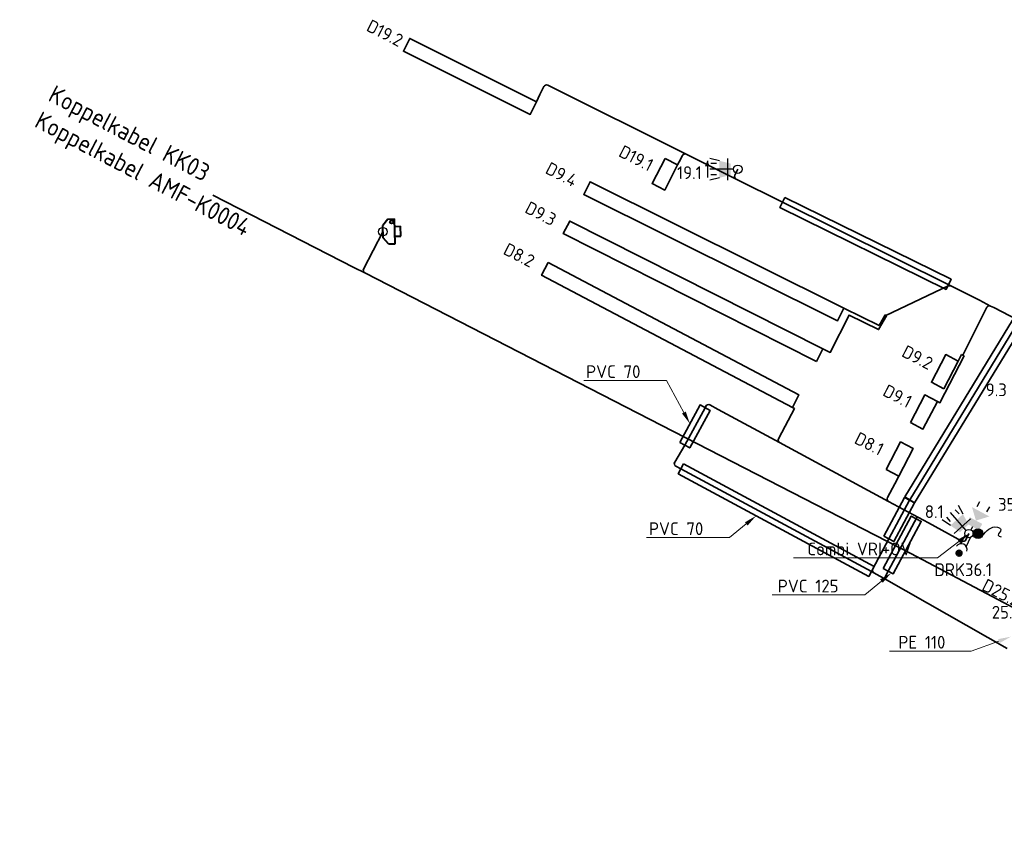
# Model space of a CAD drawing. Header units: metres. Extents: x 152437 to 154131, y 463655 to 464143.
# Tile 17 of 23: x 153765 to 153835, y 463803 to 463860. Entities that reach past the tile are written whole.
import ezdxf
from ezdxf import colors
from ezdxf.entities.mleader import LeaderData, LeaderLine
from ezdxf.math import Vec2, Vec3

# ---------------------------------------------------------------- set-up
doc = ezdxf.new("R2010")
doc.units = ezdxf.units.M
doc.header["$MEASUREMENT"] = 0
doc.layers.add('000 Tekst', color=7, linetype='Continuous')
for name, color, linetype, lineweight in [('N-OI-KL-VRI_KABEL_DETECTIE-G', 10, 'Continuous', 35), ('N-OI-KL-VRI_KABELGEUL-G', 20, 'Continuous', 35), ('N-OI-KL-VRI_KABELGEUL-T18', 7, 'Continuous', 18), ('N-OI-KL-VRI_LUS_DETECTIE-G', 10, 'Continuous', 35), ('N-OI-KL-VRI_LUS_DETECTIE-T18', 7, 'Continuous', 18), ('N-OI-KL-VRI_MANTELBUIS-G', 80, 'Continuous', 35), ('N-WE-VW-VRI_ARMATUUR-S', 160, 'Continuous', 25), ('N-WE-VW-VRI_ARMATUUR-T18', 7, 'Continuous', 18), ('N-WE-VW-VRI_MAST-S', 7, 'Continuous', 25), ('X-XX-AL-TEKENBLAD_VERKLARING-T18', 7, 'Continuous', 18)]:
    doc.layers.add(name, color=color, linetype=linetype, lineweight=lineweight)
doc.styles.add('ISO', font='isocp.shx')
doc.styles.add('NLCS-ISO-M500-T18', font='txt', dxfattribs={"height": 0.9})

# ---------------------------------------------------------------- blocks, each defined once
blk = doc.blocks.new('*U382')
blk.add_lwpolyline([(-0.353, 0.189), (1.628, 3.892), (2.333, 3.515), (0.353, -0.189)], close=True)
blk = doc.blocks.new('*U383')
blk.add_lwpolyline([(-0.353, 0.189), (1.108, 2.922), (1.814, 2.545), (0.353, -0.189)], close=True)
blk = doc.blocks.new('*U384')
blk.add_lwpolyline([(-0.342, 0.208), (7.264, 12.679), (7.947, 12.263), (0.342, -0.208)], close=True)
blk = doc.blocks.new('*U389')
blk.add_lwpolyline([(0.19, 0.352), (13.623, -6.881), (13.244, -7.585), (-0.19, -0.352)], close=True)
blk = doc.blocks.new('*U390')
blk.add_lwpolyline([(-0.352, 0.191), (1.085, 2.84), (1.789, 2.459), (0.352, -0.191)], close=True)
blk = doc.blocks.new('*U391')
blk.add_lwpolyline([(0.177, 0.359), (11.897, -5.412), (11.543, -6.13), (-0.177, -0.359)], close=True)
blk = doc.blocks.new('*U349')
for p, q in [((-0.278, -0.112), (-0.562, -0.715)), ((0.091, -0.286), (-0.198, -0.899))]:
    blk.add_line(p, q)
at = {"const_width": 0.259}
blk.add_lwpolyline([(-0.608, -1.28, 1.135207), (-0.752, -1.498, 0.843915)], format="xyb", close=True, dxfattribs=at)
blk.add_arc((-0.544, -1.131), 0.416, 345.86209, 143.67323)
at = {"layer": 'N-WE-VW-VRI_ARMATUUR-T18', "style": 'NLCS-ISO-M500-T18'}
blk.add_attdef('INST', (2.406, -0.506), '', height=0.9, dxfattribs=at)
blk = doc.blocks.new('V_RATELTIKKER')
h = blk.add_hatch(color=256)
h.dxf.hatch_style = 1
h.paths.add_polyline_path([(0.3, 0, 1), (0.988, 0, 1)])
blk.add_circle((0.644, 0), 0.344)
blk.add_spline([(0.94, -0.176, 10.448), (2.004, 0.448, 10.448), (2.261, 0.28, 10.448), (2.06, -0.104, 10.448), (2.264, -0.224, 10.448)], degree=3)
blk = doc.blocks.new('*U293')
for p, q in [((-1.3, 0.6), (-1.979, 0.77)), ((-0.7, -0.769), (-0.7, 0.769)), ((-0.3, 0), (-1.975, 0)), ((-1.5, 0.4), (-1.9, 0.4)), ((-1.3, -0.6), (-1.979, -0.769)), ((-1.5, -0.4), (-1.9, -0.4))]:
    blk.add_line(p, q)
blk.add_solid([(-0.5, -0.4), (-0.5, 0.4), (-1.3, -0.6), (-1.3, 0.6)])
at = {"layer": 'N-WE-VW-VRI_ARMATUUR-T18', "style": 'NLCS-ISO-M500-T18'}
blk.add_attdef('LNT', (2.419, -0.421), '', height=0.9, dxfattribs=at)
blk = doc.blocks.new('*U295')
for p, q in [((-0.199, 0.225), (-1.309, 1.479)), ((-0.695, 1.388), (-0.96, 1.688)), ((-0.412, 1.371), (-0.736, 1.992)), ((-1.311, 0.576), (-1.888, 0.972)), ((-1.294, 0.858), (-1.559, 1.158)), ((-1.04, 0.014), (0.112, 1.034))]:
    blk.add_line(p, q)
blk.add_solid([(-0.631, 0.109), (-0.032, 0.64), (-1.311, 0.576), (-0.412, 1.371)])
at = {"layer": 'N-WE-VW-VRI_ARMATUUR-T18', "style": 'NLCS-ISO-M500-T18'}
blk.add_attdef('LNT', (2.419, -0.421), '', height=0.9, dxfattribs=at)
blk = doc.blocks.new('*U322')
blk.add_line((0, 0.58), (0, -0.58))
at = {"flags": 128}
blk.add_lwpolyline([(0, 0.6, 0, 0.35, 0), (0, 0.2, 0.35, 0.35, 0)], format="xyseb", dxfattribs=at)
blk = doc.blocks.new('*U323')
for p, q in [((-1.3, 0.6), (-1.979, 0.77)), ((-0.7, -0.769), (-0.7, 0.769)), ((-0.3, 0), (-1.975, 0)), ((-1.5, 0.4), (-1.9, 0.4)), ((-1.3, -0.6), (-1.979, -0.769)), ((-1.5, -0.4), (-1.9, -0.4))]:
    blk.add_line(p, q)
blk.add_solid([(-0.5, -0.4), (-0.5, 0.4), (-1.3, -0.6), (-1.3, 0.6)])
at = {"layer": 'N-WE-VW-VRI_ARMATUUR-T18', "style": 'NLCS-ISO-M500-T18'}
blk.add_attdef('LNT', (2.419, -0.421), '', height=0.9, dxfattribs=at)
blk = doc.blocks.new('*U282')
for p, q in [((0.57, 1.905), (0.759, 2.258)), ((1.274, 1.527), (1.464, 1.879)), ((0.259, 0.483), (0.142, 0.264))]:
    blk.add_line(p, q)
for points in [[(0.496, 0.923), (0.211, 1.871), (1.444, 1.209)], [(-0.181, 0.72), (0.056, 1.16), (0.7, 0.246), (0.937, 0.687)]]:
    blk.add_solid(points)
at = {"layer": 'N-WE-VW-VRI_ARMATUUR-T18', "style": 'NLCS-ISO-M500-T18'}
blk.add_attdef('INST', (2.905, -0.494), '', height=0.9, dxfattribs=at)
blk = doc.blocks.new('*U289')
for p, q in [((-1.628, -0.633), (-2.571, -0.966)), ((-1.401, -0.962), (-2.226, -1.529)), ((-1.679, -0.911), (-2.009, -1.137)), ((-1.175, -1.292), (-1.825, -2.052)), ((-1.453, -1.241), (-1.783, -1.467))]:
    blk.add_line(p, q)
blk.add_solid([(-0.247, -0.17), (-1.175, -1.292), (-1.628, -0.633)])
at = {"layer": 'N-WE-VW-VRI_ARMATUUR-T18', "style": 'NLCS-ISO-M500-T18'}
blk.add_attdef('LNT', (2.895, -0.504), '', height=0.9, dxfattribs=at)
blk = doc.blocks.new('V_MAST')
blk.add_circle((0, 0), 0.3)
blk = doc.blocks.new('*U278')
at = {"linetype": 'Continuous', "lineweight": 40}
for p, q in [((0.353, 0.885), (-0.012, 0.425)), ((0.353, 0.885), (0.826, 0.898)), ((0.874, -0.851), (0.826, 0.898)), ((0.012, -0.425), (-0.012, 0.425)), ((0.84, 0.373), (1.24, 0.384)), ((1.259, -0.316), (1.24, 0.384)), ((0.401, -0.864), (0.012, -0.425)), ((0.859, -0.327), (1.259, -0.316)), ((0.401, -0.864), (0.874, -0.851))]:
    blk.add_line(p, q, dxfattribs=at)
blk.add_circle((0.614, 0.692), 0.115, dxfattribs=at)

msp = doc.modelspace()

# ---------------------------------------------------------------- linework, layer by layer
at = {"layer": 'N-OI-KL-VRI_KABEL_DETECTIE-G'}
msp.add_line((153831.704, 463836.098), (153831.468, 463835.645), dxfattribs=at)
at = {"layer": 'N-OI-KL-VRI_KABEL_DETECTIE-G', "linetype": 'Continuous'}
msp.add_line((153827.266, 463827.527), (153826.981, 463826.988), dxfattribs=at)
at = {"layer": 'N-OI-KL-VRI_KABEL_DETECTIE-G'}
for points in [[(153801.727, 463853.94), (153801.963, 463854.435)], [(153811.671, 463849.486), (153811.779, 463849.698)], [(153823.4, 463839.377), (153825.876, 463838.158), (153826.308, 463838.898)], [(153821.915, 463836.51), (153822.431, 463836.25), (153823.76, 463838.883), (153825.84, 463837.861), (153826.413, 463838.844)], [(153826.308, 463838.898), (153826.41, 463838.839)], [(153829.989, 463832.794), (153830.167, 463832.702), (153831.881, 463836.006)], [(153831.704, 463836.098), (153831.881, 463836.006)], [(153819.767, 463832.371), (153819.912, 463832.295), (153819.26, 463831.059)]]:
    msp.add_lwpolyline(points, dxfattribs=at)
at = {"layer": 'N-OI-KL-VRI_KABELGEUL-G'}
for p, q in [((153813.61, 463832.356), (153813.669, 463832.47)), ((153826.517, 463820.817), (153828.568, 463824.653))]:
    msp.add_line(p, q, dxfattribs=at)
for points in [[(153801.963, 463854.435), (153802.235, 463855.005, -0.418986), (153802.505, 463855.098), (153812.273, 463850.234)], [(153811.779, 463849.698), (153812.005, 463850.145, -0.412542), (153812.273, 463850.234)], [(153815.797, 463848.479, -0.414214), (153815.707, 463848.747), (153815.918, 463849.172)], [(153830.937, 463840.94, 0.231924), (153830.761, 463840.942), (153826.359, 463838.869)], [(153831.793, 463836.052), (153833.478, 463839.437, -0.418581), (153833.749, 463839.526)], [(153833.749, 463839.526), (153833.965, 463839.414), (153835.639, 463838.55, 0.345152), (153835.882, 463838.596)], [(153818.859, 463829.897), (153814.531, 463832.235), (153813.942, 463832.553, 0.418907), (153813.669, 463832.47)], [(153813.61, 463832.356), (153812.173, 463829.706), (153811.463, 463828.517, 0.428754), (153811.541, 463828.238), (153811.903, 463828.045), (153825.336, 463820.812), (153825.511, 463820.713)], [(153819.26, 463831.059), (153818.778, 463830.168, 0.414361), (153818.859, 463829.897), (153826.548, 463825.743)], [(153826.979, 463826.983), (153826.467, 463826.013, 0.411458), (153826.548, 463825.743), (153829.355, 463824.227)], [(153829.355, 463824.227), (153831.721, 463822.949, 0.421315), (153831.994, 463823.035), (153832.217, 463823.473)], [(153834.923, 463815.367), (153826.411, 463820.202, -0.406697), (153826.333, 463820.47), (153826.518, 463820.816)]]:
    msp.add_lwpolyline(points, format="xyb", dxfattribs=at)
for points in [[(153812.273, 463850.234), (153815.797, 463848.479)], [(153830.767, 463841.025), (153830.937, 463840.94), (153819.072, 463846.848), (153815.797, 463848.479)], [(153778.897, 463847.352), (153788.844, 463842.255), (153789.605, 463841.864)], [(153833.749, 463839.526), (153832.97, 463839.928), (153830.937, 463840.94)]]:
    msp.add_lwpolyline(points, dxfattribs=at)
at = {"layer": 'N-OI-KL-VRI_KABELGEUL-G', "linetype": 'Continuous'}
for points in [[(153849.243, 463802.899), (153846.142, 463803.839, -0.446449), (153846.016, 463804.109), (153849.013, 463811.138, 0.401191), (153848.916, 463811.396), (153842.036, 463814.701), (153828.128, 463822.072), (153789.605, 463841.864, -0.415006), (153789.519, 463842.133), (153790.883, 463844.771)], [(153826.411, 463820.202), (153825.511, 463820.713, -0.406697), (153825.433, 463820.981), (153826.565, 463823.099), (153828.026, 463825.832), (153828.037, 463825.851), (153835.633, 463838.307, -0.042635), (153835.653, 463838.334), (153835.882, 463838.596)]]:
    msp.add_lwpolyline(points, format="xyb", dxfattribs=at)
at = {"layer": 'N-OI-KL-VRI_LUS_DETECTIE-G'}
for points in [[(153801.727, 463853.94), (153801.281, 463853.045), (153792.329, 463857.502), (153792.775, 463858.398)], [(153810.781, 463849.942), (153811.671, 463849.486), (153810.76, 463847.706), (153809.87, 463848.162)], [(153823.398, 463839.37), (153822.956, 463838.483), (153805.055, 463847.397), (153805.501, 463848.292)], [(153821.464, 463835.618), (153821.915, 463836.51), (153804.06, 463845.522), (153803.609, 463844.63)], [(153802.54, 463842.586), (153802.074, 463841.702), (153819.767, 463832.371), (153820.231, 463833.257)], [(153830.455, 463833.692), (153829.567, 463834.152), (153830.581, 463836.105), (153831.468, 463835.645)], [(153828.088, 463831.302), (153828.976, 463830.841), (153829.989, 463832.794), (153829.101, 463833.254)], [(153826.379, 463827.988), (153827.266, 463827.527), (153828.28, 463829.48), (153827.392, 463829.941)]]:
    msp.add_lwpolyline(points, close=True, dxfattribs=at)

# ---------------------------------------------------------------- block references
at = {"layer": 'N-OI-KL-VRI_MANTELBUIS-G'}
for name, p in [('*U391', (153819.062, 463846.827)), ('*U384', (153828.037, 463825.851)), ('*U390', (153812.173, 463829.706)), ('*U389', (153811.903, 463828.045)), ('*U383', (153826.565, 463823.099)), ('*U382', (153826.517, 463820.817))]:
    msp.add_blockref(name, p, dxfattribs=at)
at = {"layer": 'N-WE-VW-VRI_ARMATUUR-S'}
ref = msp.add_blockref('*U323', (153815.918, 463849.172), dxfattribs=at)
ref.add_attrib('LNT', '19.1', (153811.63, 463848.483), dxfattribs={"layer": 'N-WE-VW-VRI_ARMATUUR-T18', "height": 0.9, "style": 'NLCS-ISO-M500-T18'})
for name, p in [('*U322', (153813.766, 463849.181)), ('*U278', (153790.883, 463844.771)), ('V_RATELTIKKER', (153832.217, 463823.473))]:
    msp.add_blockref(name, p, dxfattribs=at)
ref = msp.add_blockref('*U293', (153837.653, 463833.752), dxfattribs=at)
ref.add_attrib('LNT', '9.3', (153833.401, 463833.166), dxfattribs={"layer": 'N-WE-VW-VRI_ARMATUUR-T18', "height": 0.9, "style": 'NLCS-ISO-M500-T18'})
ref = msp.add_blockref('*U282', (153832.217, 463823.473), dxfattribs=at)
ref.add_attrib('INST', '35.1', (153834.271, 463825.087), dxfattribs={"layer": 'N-WE-VW-VRI_ARMATUUR-T18', "height": 0.9, "style": 'NLCS-ISO-M500-T18'})
ref = msp.add_blockref('*U295', (153832.217, 463823.473), dxfattribs=at)
ref.add_attrib('LNT', '8.1', (153829.105, 463824.573), dxfattribs={"layer": 'N-WE-VW-VRI_ARMATUUR-T18', "height": 0.9, "style": 'NLCS-ISO-M500-T18'})
ref = msp.add_blockref('*U349', (153832.217, 463823.473), dxfattribs=at)
ref.add_attrib('INST', 'DRK36.1', (153829.778, 463820.479), dxfattribs={"layer": 'N-WE-VW-VRI_ARMATUUR-T18', "height": 0.9, "style": 'NLCS-ISO-M500-T18'})
ref = msp.add_blockref('*U289', (153838.626, 463820.051), dxfattribs=at)
ref.add_attrib('LNT', '25.2', (153833.828, 463817.478), dxfattribs={"layer": 'N-WE-VW-VRI_ARMATUUR-T18', "height": 0.9, "style": 'NLCS-ISO-M500-T18'})
at = {"layer": 'N-WE-VW-VRI_MAST-S'}
for p in [(153815.918, 463849.172), (153790.883, 463844.771), (153832.217, 463823.473)]:
    msp.add_blockref('V_MAST', p, dxfattribs=at)

# ---------------------------------------------------------------- texts
at = {"layer": '000 Tekst', "insert": (153767.769, 463855.158), "char_height": 1.25, "attachment_point": 1, "rotation": 332.39755, "style": 'ISO'}
msp.add_mtext_dynamic_manual_height_columns('Koppelkabel KK03\\PKoppelkabel AMF-K0004', width=18.89665, gutter_width=6.25, heights=[0], dxfattribs=at)
at = {"layer": 'N-OI-KL-VRI_LUS_DETECTIE-T18', "style": 'NLCS-ISO-M500-T18'}
for s, rotation, p in [('D19.2', 332.89, (153789.648, 463858.978)), ('D19.1', 332.89, (153807.441, 463850.118)), ('D9.4', 332.89, (153802.269, 463848.923)), ('D9.3', 332.89, (153800.826, 463846.154)), ('D8.2', 332.89, (153799.298, 463843.222)), ('D9.2', 332.58, (153827.402, 463836.011)), ('D9.1', 332.58, (153826.066, 463833.248)), ('D8.1', 333.1, (153824.062, 463829.882)), ('D25.2', 333.1, (153833.058, 463819.527))]:
    msp.add_text(s, height=0.9, rotation=rotation, dxfattribs=at).set_placement(p)

# ---------------------------------------------------------------- leaders
at = {"layer": 'N-OI-KL-VRI_KABELGEUL-T18'}
ml = msp.add_multileader_mtext('Standard', dxfattribs=at)
ml.set_content('PVC 70', color=7, style='NLCS-ISO-M500-T18')
ml.set_leader_properties(color=256, lineweight=-1)
ml.build(insert=Vec2(0, 0))
ml.multileader.update_dxf_attribs({"text_left_attachment_type": 5, "text_right_attachment_type": 5, "dogleg_length": 0.9, "arrow_head_size": 0.9})
ctx = ml.context
ctx.base_point, ctx.char_height, ctx.arrow_head_size, ctx.landing_gap_size, ctx.plane_origin = Vec3(153804.216, 463834.268), 0.9, 0.9, 1, Vec3(-1611.266, 2352.454)
ctx.left_attachment, ctx.right_attachment = 5, 5
notes = []
notes.append((ctx, [(0, (1, 1, 0), (153810.896, 463834.268), (-1, 0), 0.9, [(0, [(153812.54, 463831.222)], 0, [])])]))
ctx.mtext.insert, ctx.mtext.flow_direction = Vec3(153805.216, 463835.348), 5
ml = msp.add_multileader_mtext('Standard', dxfattribs=at)
ml.set_content('PVC 70', color=7, style='NLCS-ISO-M500-T18')
ml.set_leader_properties(color=256, lineweight=-1)
ml.build(insert=Vec2(0, 0))
ml.multileader.update_dxf_attribs({"text_left_attachment_type": 5, "text_right_attachment_type": 5, "dogleg_length": 0.9, "arrow_head_size": 0.9})
ctx = ml.context
ctx.base_point, ctx.char_height, ctx.arrow_head_size, ctx.landing_gap_size, ctx.plane_origin = Vec3(153808.649, 463823.191), 0.9, 0.9, 1, Vec3(-1608.399, 2341.74)
ctx.left_attachment, ctx.right_attachment = 5, 5
notes.append((ctx, [(0, (1, 1, 0), (153815.329, 463823.191), (-1, 0), 0.9, [(0, [(153817.212, 463824.732)], 0, [])])]))
ctx.mtext.insert, ctx.mtext.flow_direction = Vec3(153809.649, 463824.271), 5
ml = msp.add_multileader_mtext('Standard', dxfattribs=at)
ml.set_content('PVC 125', color=7, style='NLCS-ISO-M500-T18')
ml.set_leader_properties(color=256, lineweight=-1)
ml.build(insert=Vec2(0, 0))
ml.multileader.update_dxf_attribs({"text_left_attachment_type": 5, "text_right_attachment_type": 5, "dogleg_length": 0.9, "arrow_head_size": 0.9})
ctx = ml.context
ctx.base_point, ctx.char_height, ctx.arrow_head_size, ctx.landing_gap_size, ctx.plane_origin = Vec3(153817.736, 463819.145), 0.9, 0.9, 1, Vec3(-1598.863, 2337.694)
ctx.left_attachment, ctx.right_attachment = 5, 5
notes.append((ctx, [(0, (1, 1, 0), (153824.866, 463819.145), (-1, 0), 0.9, [(0, [(153826.737, 463820.699)], 0, [])])]))
ctx.mtext.insert, ctx.mtext.flow_direction = Vec3(153818.736, 463820.225), 5
ml = msp.add_multileader_mtext('Standard', dxfattribs=at)
ml.set_content('PE 110', color=7, style='NLCS-ISO-M500-T18')
ml.set_leader_properties(color=256, lineweight=-1)
ml.build(insert=Vec2(0, 0))
ml.multileader.update_dxf_attribs({"text_left_attachment_type": 5, "text_right_attachment_type": 5, "dogleg_length": 0.9, "arrow_head_size": 0.9})
ctx = ml.context
ctx.base_point, ctx.char_height, ctx.arrow_head_size, ctx.landing_gap_size, ctx.plane_origin = Vec3(153826.239, 463815.182), 0.9, 0.9, 1, Vec3(-1590.372, 2333.324)
ctx.left_attachment, ctx.right_attachment = 5, 5
notes.append((ctx, [(0, (1, 1, 0), (153832.38, 463815.182), (-1, 0), 0.9, [(0, [(153835.179, 463816.204)], 0, [])])]))
ctx.mtext.insert, ctx.mtext.flow_direction = Vec3(153827.239, 463816.262), 5
at = {"layer": 'X-XX-AL-TEKENBLAD_VERKLARING-T18'}
ml = msp.add_multileader_mtext('Standard', dxfattribs=at)
ml.set_content('Combi VRI+OV', color=7, style='NLCS-ISO-M500-T18')
ml.set_leader_properties(color=256, lineweight=-1)
ml.build(insert=Vec2(0, 0))
ml.multileader.update_dxf_attribs({"text_left_attachment_type": 5, "text_right_attachment_type": 5, "dogleg_length": 0.9, "arrow_head_size": 0.9})
ctx = ml.context
ctx.base_point, ctx.char_height, ctx.arrow_head_size, ctx.landing_gap_size, ctx.plane_origin = Vec3(153819.819, 463821.763), 0.9, 0.9, 1, Vec3(-1575.086, 2344.626)
ctx.left_attachment, ctx.right_attachment = 5, 5
notes.append((ctx, [(0, (1, 1, 0), (153830.009, 463821.763), (-1, 0), 0.9, [(0, [(153832.217, 463823.473)], 0, [])])]))
ctx.mtext.insert, ctx.mtext.flow_direction = Vec3(153820.819, 463822.843), 5
for ctx, leaders in notes:
    for number, flags, end, landing, length, lines in leaders:
        leader = LeaderData()
        leader.index, (leader.has_last_leader_line, leader.has_dogleg_vector, leader.attachment_direction) = number, flags
        leader.last_leader_point, leader.dogleg_vector, leader.dogleg_length = Vec3(end), Vec3(landing), length
        for number, points, colour, breaks in lines:
            line = LeaderLine()
            line.index, line.vertices, line.color, line.breaks = number, Vec3.list(points), colors.encode_raw_color(colour), breaks
            leader.lines.append(line)
        ctx.leaders.append(leader)

doc.saveas('drawing.dxf')
